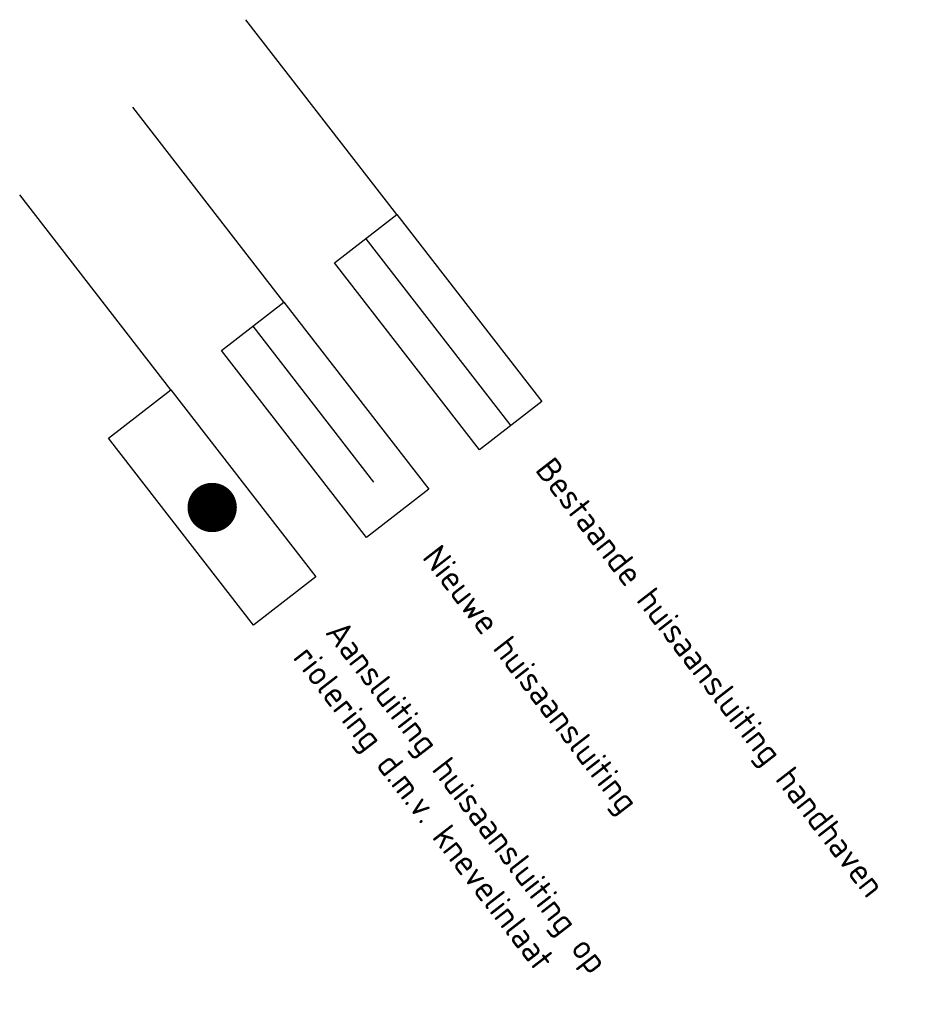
# Model space of a CAD drawing. Header units: metres. Extents: x 197096 to 198340, y 354599 to 355561.
# Tile 2 of 2: x 198322 to 198340, y 354599 to 354619. Entities that reach past the tile are written whole.
import ezdxf

# ---------------------------------------------------------------- set-up
doc = ezdxf.new("R2010")
doc.units = ezdxf.units.M
doc.linetypes.add('RI-GWA_HUISAANSLUITING', pattern=[23, 4, -1.8, 2.6, -1.8, 4.6, -1.8, 4.6, -1.8])
for name, color, linetype in [('B-WA-RI-HUISAANSLUITINGEN-G', 30, 'Continuous'), ('N-WE-RI-GWA_HUISAANSLUITING_KNEVELINLAAT', 5, 'Continuous'), ('X-XX-AL-LEGENDA-G', 7, 'Continuous')]:
    doc.layers.add(name, color=color, linetype=linetype)
doc.layers.add('N-WE-RI-GWA_HUISAANSLUITING_PVC-G', color=3, linetype='RI-GWA_HUISAANSLUITING', lineweight=25)
doc.styles.add('NLCS-ISO', font='NLCS-ISO.ttf')

msp = doc.modelspace()

# ---------------------------------------------------------------- linework, layer by layer
at = {"layer": 'B-WA-RI-HUISAANSLUITINGEN-G', "flags": 128}
msp.add_lwpolyline([(198329.012, 354614.457), (198331.953, 354610.663)], dxfattribs=at)
at = {"layer": 'Defpoints', "color": 6, "flags": 128}
for points in [[(198329.644, 354614.947), (198326.58, 354618.898)], [(198327.352, 354613.17), (198324.288, 354617.121)], [(198325.061, 354611.393), (198321.997, 354615.344)]]:
    msp.add_lwpolyline(points, dxfattribs=at)
at = {"layer": 'N-WE-RI-GWA_HUISAANSLUITING_KNEVELINLAAT', "const_width": 0.5}
msp.add_lwpolyline([(198325.649, 354609.006, 1), (198326.149, 354609.006, 1)], format="xyb", close=True, dxfattribs=at)
at = {"layer": 'N-WE-RI-GWA_HUISAANSLUITING_PVC-G'}
msp.add_lwpolyline([(198326.72, 354612.68), (198329.661, 354608.886)], dxfattribs=at)
at = {"layer": 'X-XX-AL-LEGENDA-G', "flags": 128}
for points in [[(198329.644, 354614.947), (198332.585, 354611.154), (198331.321, 354610.173), (198328.38, 354613.966)], [(198327.352, 354613.17), (198330.294, 354609.377), (198329.029, 354608.396), (198326.088, 354612.189)], [(198325.061, 354611.393), (198328.002, 354607.6), (198326.738, 354606.619), (198323.796, 354610.412)]]:
    msp.add_lwpolyline(points, close=True, dxfattribs=at)

# ---------------------------------------------------------------- texts
at = {"layer": 'X-XX-AL-LEGENDA-G', "char_height": 0.5, "width": 20, "attachment_point": 4, "rotation": 307.7909, "style": 'NLCS-ISO'}
for s, insert in [('Bestaande huisaansluiting handhaven', (198332.566, 354609.873)), ('Nieuwe huisaansluiting', (198330.274, 354608.096)), ('Aansluiting huisaansluiting op\\Priolering d.m.v. knevelinlaat', (198327.983, 354606.319))]:
    msp.add_mtext(s, dxfattribs=dict(at, insert=insert))

doc.saveas('drawing.dxf')
